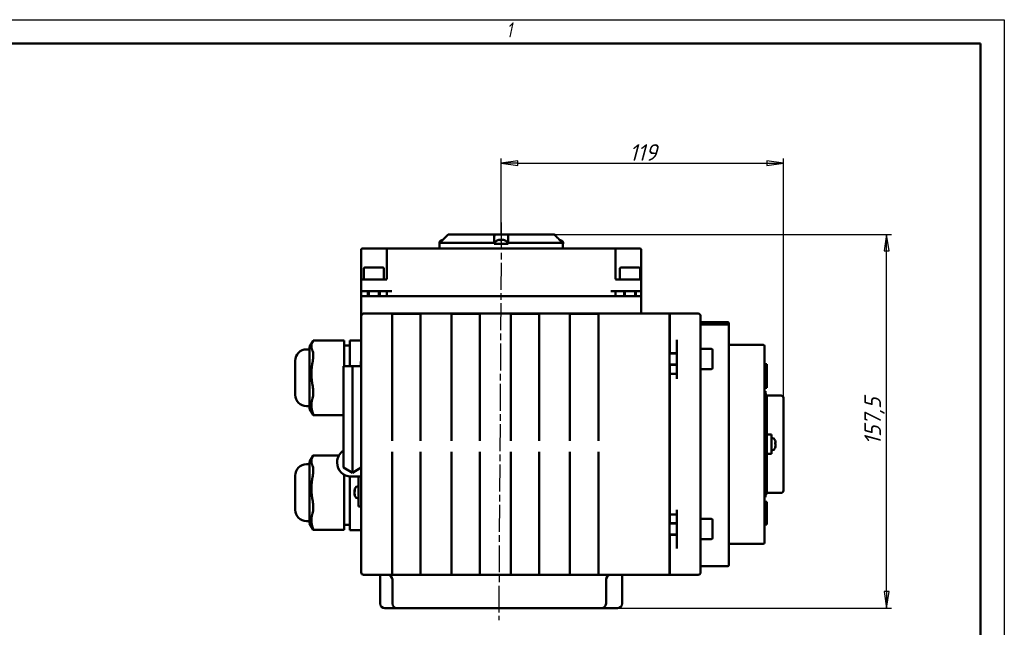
# Model space of a CAD drawing. Header units: millimetres. Extents: x -2878 to 5817, y -195 to 746.
# Tile 9 of 11: x 425 to 840, y 338 to 594. Entities that reach past the tile are written whole.
import ezdxf

# ---------------------------------------------------------------- set-up
doc = ezdxf.new("R2010")
doc.units = ezdxf.units.MM
doc.header["$LTSCALE"] = 2
doc.linetypes.add('CHAIN', pattern=[0.7087, 0.4724, -0.0591, 0.1181, -0.0591])
for name, color, linetype, lineweight in [('Видимый контур (ГОСТ)', 7, 'Continuous', 50), ('Кромка (ГОСТ)', 7, 'Continuous', 50), ('Линия резьбы (ГОСТ)', 7, 'Continuous', 25), ('Осевая линия (ГОСТ)', 7, 'Continuous', 25), ('Размер (ГОСТ)', 7, 'Continuous', 25)]:
    doc.layers.add(name, color=color, linetype=linetype, lineweight=lineweight)
doc.styles.add('Альтернативный текст (ГОСТ)', font='arial.ttf', dxfattribs={"width": 0.8})
doc.styles.add('Обычный текст (ГОСТ)', font='GOST Common Italic.ttf')
doc.dimstyles.new('Обычный (ГОСТ)', dxfattribs={"dimscale": 2, "dimtxt": 3.5, "dimasz": 3.5, "dimexe": 1, "dimexo": 0, "dimgap": 0.5, "dimtad": 1, "dimtxsty": 'Обычный текст (ГОСТ)', "dimblk": 'Filled-1', "dimcen": 0.09, "dimdle": 15, "dimclrd": 256, "dimclre": 256, "dimclrt": 256, "dimazin": 2, "dimtfac": 0.714286, "dimtdec": 3, "dimtmove": 0, "dimatfit": 3, "dimfxl": 1, "dimtolj": 1, "dimlwd": 25, "dimlwe": 25, "dimarcsym": 0})

# ---------------------------------------------------------------- blocks, each defined once
blk = doc.blocks.new('Рамки ГОСТ - Рамка')
at = {"layer": 'Кромка (ГОСТ)', "lineweight": 25}
for p, q in [((0, 297), (420, 297)), ((420, 297), (420, 0))]:
    blk.add_line(p, q, dxfattribs=at)
at = {"layer": 'Кромка (ГОСТ)'}
for p, q in [((415, 292), (20, 292)), ((415, 5), (415, 292))]:
    blk.add_line(p, q, dxfattribs=at)
at = {"layer": 'Кромка (ГОСТ)', "insert": (315.02, 296.44), "char_height": 3.17, "width": 5.2327, "attachment_point": 1, "style": 'Альтернативный текст (ГОСТ)'}
blk.add_mtext('\\fGOST Common|b0|i1;{\\H3.1700;1}', dxfattribs=at)
blk = doc.blocks.new('Filled-1')
at = {"color": 0}
for p, q in [((0, 0), (-1, 0.143)), ((-1, 0.143), (-1, -0.143)), ((-1, 0), (0, 0)), ((-1, -0.143), (0, 0))]:
    blk.add_line(p, q, dxfattribs=at)
at = {"color": 0, "flags": 128}
blk.add_lwpolyline([(-1, -0.143), (0, 0), (-1, 0.143), (-1, -0.143)], dxfattribs=at)
at = {"color": 0}
blk.add_solid([(-1, -0.143), (0, 0), (-1, 0.143), (-1, -0.143)], dxfattribs=at)
blk = doc.blocks.new('*D10')
at = {"layer": 'Defpoints', "color": 0, "linetype": 'Continuous', "transparency": 16777216}
for p in [(650.19, 503.58), (790.39, 503.58), (652.05, 346.08)]:
    blk.add_point(p, dxfattribs=at)
at = {"layer": 'Размер (ГОСТ)', "linetype": 'Continuous', "lineweight": 25, "transparency": 16777216}
for p, q in [((650.19, 503.58), (792.39, 503.58)), ((790.39, 353.08), (790.39, 496.58)), ((652.05, 346.08), (792.39, 346.08))]:
    blk.add_line(p, q, dxfattribs=at)
at = {"layer": 'Размер (ГОСТ)', "linetype": 'Continuous', "lineweight": 25, "transparency": 16777216, "xscale": 7, "yscale": 7, "zscale": 7}
for p, rotation in [((790.39, 503.58), 90), ((790.39, 346.08), 270)]:
    blk.add_blockref('Filled-1', p, dxfattribs=dict(at, rotation=rotation))
at = {"layer": 'Размер (ГОСТ)', "linetype": 'Continuous', "lineweight": 25, "transparency": 16777216, "insert": (780.99, 414.86), "char_height": 7, "attachment_point": 1, "rotation": 90, "style": 'Обычный текст (ГОСТ)'}
blk.add_mtext('\\A1;157,5', dxfattribs=at)
blk = doc.blocks.new('*D11')
at = {"layer": 'Defpoints', "color": 0, "linetype": 'Continuous', "transparency": 16777216}
for p in [(746.86, 533.58), (627.86, 503.58), (746.86, 434.7)]:
    blk.add_point(p, dxfattribs=at)
at = {"layer": 'Размер (ГОСТ)', "linetype": 'Continuous', "lineweight": 25, "transparency": 16777216}
for p, q in [((627.86, 503.58), (627.86, 535.58)), ((746.86, 434.7), (746.86, 535.58)), ((634.86, 533.58), (739.86, 533.58))]:
    blk.add_line(p, q, dxfattribs=at)
at = {"layer": 'Размер (ГОСТ)', "linetype": 'Continuous', "lineweight": 25, "transparency": 16777216, "xscale": 7, "yscale": 7, "zscale": 7, "rotation": 180}
blk.add_blockref('Filled-1', (627.86, 533.58), dxfattribs=at)
at = {"layer": 'Размер (ГОСТ)', "linetype": 'Continuous', "lineweight": 25, "transparency": 16777216, "xscale": 7, "yscale": 7, "zscale": 7}
blk.add_blockref('Filled-1', (746.86, 533.58), dxfattribs=at)
at = {"layer": 'Размер (ГОСТ)', "linetype": 'Continuous', "lineweight": 25, "transparency": 16777216, "insert": (681.9, 541.58), "char_height": 7, "attachment_point": 1, "style": 'Обычный текст (ГОСТ)'}
blk.add_mtext('\\A1;119', dxfattribs=at)

msp = doc.modelspace()

# ---------------------------------------------------------------- linework, layer by layer
at = {"layer": 'Видимый контур (ГОСТ)'}
for p, q in [((605.523, 503.58), (605.524, 503.58)), ((605.524, 503.58), (625.133, 503.58)), ((625.133, 503.58), (630.587, 503.58)), ((630.587, 503.58), (650.192, 503.58)), ((601.773, 499.98), (601.773, 499.58)), ((601.773, 499.58), (601.867, 499.58)), ((601.858, 497.58), (601.858, 499.58)), ((601.867, 499.58), (602.032, 499.58)), ((602.032, 500.08), (602.032, 499.58)), ((624.86, 500.08), (602.032, 500.08)), ((624.86, 499.58), (624.86, 500.08)), ((624.86, 499.58), (627.161, 499.58)), ((625.342, 499.98), (625.342, 499.58)), ((627.161, 499.58), (628.519, 499.58)), ((627.961, 501.087), (627.317, 501.087)), ((627.526, 501.304), (627.545, 501.087)), ((628.519, 499.58), (630.86, 499.58)), ((629.257, 501.087), (629.18, 501.087)), ((630.341, 499.98), (630.342, 499.58)), ((630.86, 500.08), (630.86, 499.58)), ((653.684, 500.08), (630.86, 500.08)), ((652.858, 501.087), (652.781, 501.087)), ((653.684, 499.58), (653.684, 500.08)), ((653.684, 499.58), (653.848, 499.58)), ((653.848, 499.58), (653.943, 499.58)), ((653.858, 497.58), (653.858, 499.58)), ((653.943, 499.98), (653.943, 499.58)), ((568.858, 497.08), (568.858, 484.08)), ((569.358, 497.58), (571.081, 497.58)), ((580.185, 497.58), (571.081, 497.58)), ((579.685, 497.08), (579.685, 485.08)), ((580.185, 497.58), (581.685, 497.58)), ((674.031, 497.58), (581.685, 497.58)), ((674.031, 497.58), (675.531, 497.58)), ((684.634, 497.58), (675.531, 497.58)), ((676.031, 485.08), (676.031, 497.08)), ((684.634, 497.58), (686.358, 497.58)), ((686.858, 484.08), (686.858, 497.08)), ((569.893, 489.08), (569.893, 484.58)), ((570.393, 489.58), (577.893, 489.58)), ((578.393, 489.08), (578.393, 484.58)), ((677.893, 489.08), (677.893, 484.58)), ((678.393, 489.58), (685.893, 489.58)), ((686.393, 489.08), (686.393, 484.58)), ((568.858, 484.08), (568.858, 479.58)), ((569.358, 484.58), (570.858, 484.58)), ((579.685, 484.58), (570.858, 484.58)), ((684.858, 484.58), (676.031, 484.58)), ((684.858, 484.58), (686.358, 484.58)), ((686.358, 484.58), (686.393, 484.58)), ((686.858, 479.58), (686.858, 484.08)), ((570.858, 479.58), (568.858, 479.58)), ((568.858, 479.58), (568.858, 477.58)), ((571.156, 477.58), (568.858, 477.58)), ((568.858, 477.48), (568.858, 470.68)), ((568.858, 477.48), (570.858, 477.48)), ((570.858, 479.58), (581.685, 479.58)), ((570.858, 477.48), (684.858, 477.48)), ((571.156, 477.58), (571.643, 477.58)), ((571.616, 477.58), (571.616, 477.48)), ((571.643, 479.58), (571.643, 477.48)), ((576.643, 479.58), (576.643, 477.48)), ((576.643, 477.58), (579.685, 477.58)), ((579.685, 477.58), (579.685, 479.58)), ((581.685, 477.58), (579.685, 477.58)), ((581.685, 477.58), (674.031, 477.58)), ((598.102, 477.48), (598.102, 477.58)), ((632.588, 477.48), (632.588, 477.58)), ((674.031, 479.58), (684.858, 479.58)), ((676.031, 477.58), (674.031, 477.58)), ((676.031, 477.58), (676.031, 479.58)), ((676.031, 477.58), (679.643, 477.58)), ((679.616, 477.58), (679.616, 477.48)), ((679.643, 479.58), (679.643, 477.48)), ((684.643, 479.58), (684.643, 477.48)), ((686.858, 477.58), (684.643, 477.58)), ((686.858, 479.58), (684.858, 479.58)), ((684.858, 477.48), (686.858, 477.48)), ((686.858, 477.58), (686.858, 479.58)), ((686.858, 470.68), (686.858, 477.48)), ((568.858, 470.68), (568.858, 469.18)), ((568.858, 468.974), (568.858, 469.18)), ((581.858, 470.18), (569.858, 470.18)), ((581.858, 470.18), (593.858, 470.18)), ((581.858, 470.18), (581.858, 469.923)), ((593.858, 470.17), (581.858, 470.17)), ((581.858, 456.319), (581.858, 469.923)), ((606.858, 470.18), (593.858, 470.18)), ((593.858, 469.923), (593.858, 470.18)), ((593.858, 469.923), (593.858, 456.319)), ((606.858, 470.18), (618.858, 470.18)), ((606.858, 470.18), (606.858, 469.923)), ((618.858, 470.17), (606.858, 470.17)), ((606.858, 456.319), (606.858, 469.923)), ((631.858, 470.18), (618.858, 470.18)), ((618.858, 469.923), (618.858, 470.18)), ((618.858, 469.923), (618.858, 456.319)), ((631.858, 470.18), (643.858, 470.18)), ((631.858, 470.18), (631.858, 469.923)), ((643.858, 470.17), (631.858, 470.17)), ((631.858, 456.319), (631.858, 469.923)), ((656.858, 470.18), (643.858, 470.18)), ((643.858, 469.923), (643.858, 470.18)), ((643.858, 469.923), (643.858, 456.319)), ((656.858, 470.18), (668.858, 470.18)), ((656.858, 470.18), (656.858, 469.923)), ((668.858, 470.17), (656.858, 470.17)), ((656.858, 456.319), (656.858, 469.923)), ((668.858, 469.923), (668.858, 470.18)), ((698.858, 470.18), (668.858, 470.18)), ((668.858, 469.923), (668.858, 456.319)), ((698.858, 470.18), (698.858, 469.923)), ((698.858, 469.923), (698.858, 456.319)), ((710.958, 470.18), (698.958, 470.18)), ((698.958, 469.923), (698.958, 470.18)), ((698.958, 469.923), (698.958, 459.147)), ((711.958, 469.18), (711.958, 468.974)), ((568.858, 468.974), (568.858, 455.37)), ((711.958, 455.37), (711.958, 468.974)), ((712.458, 466.603), (723.358, 466.603)), ((712.458, 465.539), (723.358, 465.539)), ((723.858, 466.103), (723.858, 466.102)), ((723.858, 465.041), (723.858, 466.102)), ((723.858, 454.402), (723.858, 465.041)), ((698.958, 461.144), (698.858, 461.144)), ((546.958, 456.19), (548.503, 458.766)), ((561.658, 458.878), (548.596, 458.878)), ((561.658, 458.878), (561.658, 458.392)), ((561.658, 454.539), (561.658, 458.392)), ((564.058, 456.762), (561.658, 456.762)), ((564.058, 458.923), (564.058, 458.699)), ((568.858, 458.923), (564.058, 458.923)), ((564.058, 455.974), (564.058, 458.699)), ((698.958, 456.123), (698.958, 459.147)), ((701.958, 459.147), (701.958, 456.319)), ((738.358, 457.109), (724.358, 457.109)), ((546.958, 455.146), (545.758, 455.146)), ((546.958, 456.19), (546.958, 430.15)), ((561.658, 454.539), (561.658, 449.734)), ((564.058, 455.974), (564.058, 451.679)), ((568.858, 451.576), (568.858, 455.37)), ((581.858, 456.319), (581.858, 451.576)), ((593.858, 451.576), (593.858, 456.319)), ((606.858, 456.319), (606.858, 451.576)), ((618.858, 451.576), (618.858, 456.319)), ((631.858, 456.319), (631.858, 451.576)), ((643.858, 451.576), (643.858, 456.319)), ((656.858, 456.319), (656.858, 451.576)), ((668.858, 451.576), (668.858, 456.319)), ((698.858, 456.319), (698.858, 451.576)), ((698.958, 456.144), (698.858, 456.144)), ((701.958, 453.594), (698.858, 453.594)), ((698.958, 456.123), (698.958, 453.594)), ((701.958, 451.576), (701.958, 456.319)), ((711.958, 455.37), (711.958, 451.576)), ((716.458, 455.344), (711.958, 455.344)), ((716.958, 454.844), (716.958, 447.344)), ((723.858, 454.402), (723.858, 452.81)), ((723.858, 444.078), (723.858, 452.81)), ((738.858, 456.609), (738.858, 454.586)), ((738.858, 427.529), (738.858, 454.586)), ((540.958, 435.993), (540.958, 450.346)), ((561.658, 448.086), (561.658, 449.734)), ((564.058, 448.099), (564.058, 451.679)), ((568.658, 448.085), (568.658, 450.068)), ((568.858, 450.068), (568.658, 450.068)), ((568.858, 451.576), (568.858, 378.783)), ((581.858, 451.576), (581.858, 416.656)), ((593.858, 416.656), (593.858, 451.576)), ((606.858, 451.576), (606.858, 416.656)), ((618.858, 416.656), (618.858, 451.576)), ((631.858, 451.576), (631.858, 416.656)), ((643.858, 416.656), (643.858, 451.576)), ((656.858, 451.576), (656.858, 416.656)), ((668.858, 416.656), (668.858, 451.576)), ((698.858, 451.576), (698.858, 378.783)), ((701.958, 448.594), (698.858, 448.594)), ((698.958, 448.594), (698.958, 444.786)), ((701.958, 451.576), (701.958, 442.786)), ((711.958, 378.783), (711.958, 451.576)), ((738.858, 448.943), (739.858, 448.943)), ((739.858, 443.59), (739.858, 448.943)), ((561.338, 448.084), (565.098, 448.105)), ((561.338, 425.298), (561.338, 448.084)), ((565.098, 448.105), (568.858, 448.084)), ((565.098, 425.319), (565.098, 448.105)), ((698.958, 442.786), (698.958, 444.786)), ((698.958, 444.786), (701.958, 444.786)), ((716.458, 446.844), (711.958, 446.844)), ((698.958, 442.786), (698.958, 387.573)), ((723.858, 444.078), (723.858, 442.611)), ((723.858, 387.748), (723.858, 442.611)), ((738.858, 443.59), (739.858, 443.59)), ((738.858, 441.066), (739.858, 441.066)), ((739.858, 443.59), (739.858, 441.066)), ((739.858, 441.066), (739.858, 440.49)), ((739.858, 440.49), (739.858, 439.333)), ((698.858, 436.593), (698.958, 436.593)), ((738.858, 438.939), (739.858, 438.939)), ((738.858, 438.929), (739.858, 438.929)), ((738.858, 437.509), (739.358, 437.509)), ((739.358, 392.85), (739.358, 437.509)), ((739.358, 436.18), (739.858, 436.18)), ((739.858, 439.333), (739.858, 438.939)), ((739.858, 438.939), (739.858, 438.929)), ((739.858, 432.509), (739.858, 436.18)), ((739.358, 432.509), (739.858, 432.509)), ((739.858, 435.696), (745.858, 435.696)), ((739.858, 397.85), (739.858, 432.509)), ((746.858, 434.696), (746.858, 395.663)), ((546.958, 431.193), (545.758, 431.193)), ((546.958, 430.15), (548.503, 427.574)), ((561.338, 427.462), (548.596, 427.462)), ((561.338, 425.298), (561.338, 405.3)), ((565.098, 425.319), (565.098, 403.129)), ((738.858, 427.529), (738.858, 425.052)), ((738.858, 405.307), (738.858, 425.052)), ((739.858, 419.243), (741.858, 419.243)), ((741.858, 411.116), (741.858, 419.243)), ((742.258, 417.679), (741.858, 417.68)), ((743.365, 415.236), (743.365, 415.86)), ((743.583, 415.535), (743.365, 415.516)), ((581.858, 378.783), (581.858, 412.019)), ((593.858, 412.019), (593.858, 378.783)), ((606.858, 378.783), (606.858, 412.019)), ((618.858, 412.019), (618.858, 378.783)), ((631.858, 378.783), (631.858, 412.019)), ((643.858, 412.019), (643.858, 378.783)), ((656.858, 378.783), (656.858, 412.019)), ((668.858, 412.019), (668.858, 378.783)), ((739.858, 411.116), (741.858, 411.116)), ((742.258, 412.68), (741.858, 412.68)), ((743.365, 413.765), (743.365, 413.916)), ((546.958, 407.781), (548.503, 410.357)), ((546.958, 407.781), (546.958, 381.741)), ((559.422, 410.469), (548.596, 410.469)), ((558.658, 407.418), (558.658, 407.569)), ((546.958, 406.737), (545.758, 406.737)), ((561.338, 405.3), (565.098, 403.129)), ((568.858, 405.3), (565.098, 403.129)), ((738.858, 405.307), (738.858, 402.83)), ((738.858, 375.773), (738.858, 402.83)), ((540.958, 387.584), (540.958, 401.937)), ((561.658, 402.291), (561.658, 401.325)), ((561.658, 391.617), (561.658, 401.325)), ((564.058, 393.517), (564.058, 401.557)), ((568.858, 401.538), (564.538, 401.538)), ((567.658, 394.9), (567.658, 401.538)), ((565.93, 395.319), (566.099, 395.305)), ((565.93, 394.48), (565.969, 394.484)), ((566.15, 395.92), (566.15, 395.383)), ((567.257, 397.4), (567.658, 397.4)), ((567.658, 394.9), (567.658, 388.9)), ((739.358, 397.85), (739.858, 397.85)), ((739.858, 394.18), (739.858, 397.85)), ((739.858, 394.663), (745.858, 394.663)), ((561.658, 391.617), (561.658, 386.102)), ((564.058, 393.517), (564.058, 387.741)), ((566.15, 393.899), (566.15, 393.565)), ((567.257, 392.4), (567.658, 392.4)), ((698.858, 393.766), (698.958, 393.766)), ((738.858, 392.85), (739.358, 392.85)), ((738.858, 390.837), (739.858, 390.837)), ((738.858, 390.431), (739.858, 390.431)), ((739.358, 394.18), (739.858, 394.18)), ((739.858, 390.837), (739.858, 390.431)), ((739.858, 390.431), (739.858, 389.293)), ((564.058, 380.713), (564.058, 387.741)), ((568.858, 388.9), (567.658, 388.9)), ((698.958, 385.573), (698.958, 387.573)), ((701.958, 387.573), (701.958, 378.783)), ((723.858, 387.748), (723.858, 386.281)), ((723.858, 377.549), (723.858, 386.281)), ((738.858, 389.293), (739.858, 389.293)), ((738.858, 386.769), (739.858, 386.769)), ((739.858, 389.293), (739.858, 386.769)), ((739.858, 381.417), (739.858, 386.769)), ((546.958, 382.784), (545.758, 382.784)), ((561.658, 380.248), (561.658, 386.102)), ((698.958, 385.573), (698.958, 381.962)), ((698.958, 385.573), (701.958, 385.573)), ((716.458, 383.712), (711.958, 383.712)), ((716.958, 383.212), (716.958, 375.712)), ((546.958, 381.741), (548.503, 379.165)), ((561.658, 379.053), (548.596, 379.053)), ((564.058, 381.169), (561.658, 381.169)), ((561.658, 380.248), (561.658, 379.053)), ((564.058, 380.713), (564.058, 379.008)), ((568.858, 379.008), (564.058, 379.008)), ((568.858, 374.989), (568.858, 378.783)), ((581.858, 378.783), (581.858, 374.04)), ((593.858, 374.04), (593.858, 378.783)), ((606.858, 378.783), (606.858, 374.04)), ((618.858, 374.04), (618.858, 378.783)), ((631.858, 378.783), (631.858, 374.04)), ((643.858, 374.04), (643.858, 378.783)), ((656.858, 378.783), (656.858, 374.04)), ((668.858, 374.04), (668.858, 378.783)), ((701.958, 381.962), (698.858, 381.962)), ((698.858, 378.783), (698.858, 374.04)), ((701.958, 374.04), (701.958, 378.783)), ((711.958, 378.783), (711.958, 374.989)), ((738.858, 381.417), (739.858, 381.417)), ((568.858, 374.989), (568.858, 361.385)), ((581.858, 360.436), (581.858, 374.04)), ((593.858, 374.04), (593.858, 360.436)), ((606.858, 360.436), (606.858, 374.04)), ((618.858, 374.04), (618.858, 360.436)), ((631.858, 360.436), (631.858, 374.04)), ((643.858, 374.04), (643.858, 360.436)), ((656.858, 360.436), (656.858, 374.04)), ((668.858, 374.04), (668.858, 360.436)), ((701.958, 376.962), (698.858, 376.962)), ((698.958, 374.144), (698.858, 374.144)), ((698.858, 374.04), (698.858, 360.436)), ((698.958, 376.962), (698.958, 374.236)), ((698.958, 371.212), (698.958, 374.236)), ((701.958, 374.04), (701.958, 371.212)), ((716.458, 375.212), (711.958, 375.212)), ((711.958, 361.385), (711.958, 374.989)), ((723.858, 377.549), (723.858, 375.958)), ((723.858, 365.543), (723.858, 375.958)), ((738.858, 375.773), (738.858, 373.75)), ((698.958, 371.212), (698.958, 360.436)), ((724.358, 373.25), (738.358, 373.25)), ((698.958, 369.144), (698.858, 369.144)), ((723.858, 365.543), (723.858, 365.306)), ((568.858, 361.18), (568.858, 361.385)), ((711.958, 361.385), (711.958, 361.18)), ((712.458, 363.767), (723.358, 363.767)), ((723.858, 364.268), (723.858, 365.306)), ((723.858, 364.268), (723.858, 364.267)), ((569.858, 360.18), (581.858, 360.18)), ((576.858, 360.18), (576.858, 348.08)), ((581.858, 360.436), (581.858, 360.18)), ((593.858, 360.189), (581.858, 360.189)), ((593.858, 360.18), (581.858, 360.18)), ((581.954, 358.18), (581.954, 348.08)), ((593.858, 360.18), (593.858, 360.436)), ((593.858, 360.18), (606.858, 360.18)), ((606.858, 360.436), (606.858, 360.18)), ((618.858, 360.189), (606.858, 360.189)), ((618.858, 360.18), (606.858, 360.18)), ((618.858, 360.18), (618.858, 360.436)), ((618.858, 360.18), (631.858, 360.18)), ((631.858, 360.436), (631.858, 360.18)), ((643.858, 360.189), (631.858, 360.189)), ((643.858, 360.18), (631.858, 360.18)), ((643.858, 360.18), (643.858, 360.436)), ((643.858, 360.18), (656.858, 360.18)), ((656.858, 360.436), (656.858, 360.18)), ((668.858, 360.189), (656.858, 360.189)), ((668.858, 360.18), (656.858, 360.18)), ((668.858, 360.18), (668.858, 360.436)), ((668.858, 360.18), (698.858, 360.18)), ((672.059, 358.18), (672.059, 348.08)), ((678.858, 360.18), (678.858, 348.08)), ((698.858, 360.436), (698.858, 360.18)), ((698.958, 360.18), (698.958, 360.436)), ((698.958, 360.18), (710.958, 360.18)), ((583.954, 346.08), (578.858, 346.08)), ((594.445, 346.08), (583.954, 346.08)), ((594.445, 346.08), (601.676, 346.08)), ((652.055, 346.08), (601.676, 346.08)), ((652.055, 346.08), (659.285, 346.08)), ((670.059, 346.08), (659.285, 346.08)), ((676.858, 346.08), (670.059, 346.08))]:
    msp.add_line(p, q, dxfattribs=at)
for centre, radius, start, end in [((602.773, 499.98), 1, 116.26077, 179.99), ((604.273, 496.94), 4.39, 109.45641, 116.26077), ((602.857, 500.947), 0.14, 100.54281, 109.45641), ((626.342, 499.98), 1, 116.26077, 179.99), ((627.842, 496.94), 4.39, 109.45641, 116.26077), ((626.426, 500.947), 0.14, 100.62904, 109.45641), ((629.257, 500.947), 0.14, 70.54359, 90), ((627.842, 496.94), 4.39, 63.73923, 70.54359), ((629.341, 499.98), 1, 0.01, 63.73923), ((652.858, 500.947), 0.14, 70.54359, 90), ((651.443, 496.94), 4.39, 63.73923, 70.54359), ((652.943, 499.98), 1, 0.01, 63.73923), ((569.358, 497.08), 0.5, 90, 180), ((580.185, 497.08), 0.5, 90, 180), ((675.531, 497.08), 0.5, 0, 90), ((686.358, 497.08), 0.5, 0, 90), ((570.393, 489.08), 0.5, 90, 180), ((577.893, 489.08), 0.5, 0, 90), ((678.393, 489.08), 0.5, 90, 180), ((685.893, 489.08), 0.5, 0, 90), ((569.358, 484.08), 0.5, 90, 180), ((579.185, 485.08), 0.5, 270, 0), ((676.531, 485.08), 0.5, 180, 270), ((686.358, 484.08), 0.5, 0, 90), ((569.858, 469.18), 1, 90, 180), ((687.358, 470.68), 0.5, 180, 270), ((710.958, 469.18), 1, 0, 90), ((712.458, 467.103), 0.5, 180, 270), ((723.358, 466.103), 0.5, 0, 90), ((724.358, 457.609), 0.5, 180, 270), ((738.358, 456.609), 0.5, 0, 90), ((545.758, 450.346), 4.8, 90, 180), ((716.458, 454.844), 0.5, 0, 90), ((716.458, 447.344), 0.5, 270, 0), ((545.758, 435.993), 4.8, 180, 270), ((745.858, 434.696), 1, 0, 90), ((742.258, 416.679), 1, 26.26077, 89.99), ((739.218, 415.18), 4.39, 15.42304, 26.26077), ((564.538, 407.569), 5.88, 122.9681, 180), ((742.258, 413.68), 1, 270.01, 333.73923), ((739.218, 415.18), 4.39, 333.73923, 344.57696), ((564.538, 407.418), 5.88, 180, 270), ((545.758, 401.937), 4.8, 90, 180), ((570.298, 394.9), 4.39, 153.73923, 173.73269), ((570.298, 394.9), 4.39, 186.26731, 206.26077), ((567.257, 396.4), 1, 90.01, 153.73923), ((745.858, 395.663), 1, 270, 0), ((567.257, 393.4), 1, 206.26077, 269.99), ((545.758, 387.584), 4.8, 180, 270), ((716.458, 383.212), 0.5, 0, 90), ((716.458, 375.712), 0.5, 270, 0), ((738.358, 373.75), 0.5, 270, 0), ((724.358, 372.75), 0.5, 90, 180), ((712.458, 363.267), 0.5, 90, 180), ((723.358, 364.267), 0.5, 270, 0), ((569.858, 361.18), 1, 180, 270), ((579.954, 358.18), 2, 0, 90), ((674.059, 358.18), 2, 90, 180), ((710.958, 361.18), 1, 270, 0), ((578.858, 348.08), 2, 180, 270), ((583.954, 348.08), 2, 180, 270), ((670.059, 348.08), 2, 270, 0), ((676.858, 348.08), 2, 270, 0)]:
    msp.add_arc(centre, radius, start, end, dxfattribs=at)
for centre, major_axis, ratio, start_param, end_param in [((604.282, 496.954), (3.706, -2.347), 0.9946648, 2.3970876, 2.4742311), ((627.851, 496.954), (3.691, -2.371), 0.9946206, 2.2485239, 2.4807262), ((627.999, 496.954), (-0.393, 4.369), 0.2346731, 0.0832069, 0.3154092), ((628.003, 496.954), (-0.383, 4.37), 0.0559801, 5.9473325, 6.1739504), ((627.68, 496.954), (0.383, 4.37), 0.0559801, 0.1092349, 0.3414372), ((627.88, 496.954), (1.527, -4.113), 0.9681593, 2.4598888, 2.6920911), ((627.832, 496.954), (-3.691, -2.371), 0.9946206, 3.8063561, 4.0346614), ((651.433, 496.954), (-3.676, -2.394), 0.9945757, 3.7998872, 3.8730131), ((651.481, 496.954), (1.523, -4.114), 0.9679721, 2.4609931, 2.5069478), ((712.458, 466.038), (-0.5, 0), 0.9971538, 0, 1.5707963), ((723.358, 465.041), (-0.5, 0), 0.9971538, 3.1415927, 4.712389), ((739.232, 415.028), (4.368, 0.408), 0.3508929, 0.07154, 0.3037423), ((739.232, 415.339), (4.37, -0.388), 0.1767556, 0.1200417, 0.352244), ((739.232, 415.151), (3.935, 1.94), 0.9803884, 5.9372224, 6.0978869), ((739.232, 415.123), (4.258, 1.058), 0.9323508, 5.7190851, 5.9512874), ((739.232, 415.208), (3.935, -1.94), 0.9803884, 0.1137606, 0.2163258), ((971.867, 415.18), (234.506, -3.667), 0.0860796, 3.3711969, 3.371939), ((570.283, 394.772), (-4.36, 0.484), 0.6131187, 6.0146064, 6.2468087), ((570.283, 395.043), (-4.366, -0.431), 0.4612492, 5.9011566, 6.1333589), ((570.283, 394.999), (-4.343, -0.617), 0.7851684, 6.0126036, 6.0677029), ((570.283, 394.8), (-4.343, 0.617), 0.7851684, 0.2154824, 0.4476847), ((570.283, 394.975), (-4.311, -0.815), 0.8829797, 6.2221935, 6.4543957)]:
    msp.add_ellipse(centre, major_axis=major_axis, ratio=ratio, start_param=start_param, end_param=end_param, dxfattribs=at)
for points, knots in [([(605.524, 503.58), (605.237, 503.279), (604.939, 502.973), (604.655, 502.686), (604.531, 502.562), (604.403, 502.434), (604.273, 502.304)], [-0.12159309, -0.12159309, -0.12159309, -0.12159309, 0, 0, 0, 0.05284171, 0.05284171, 0.05284171, 0.05284171]), ([(604.273, 502.305), (604.403, 502.434), (604.53, 502.562), (604.938, 502.973), (605.236, 503.279), (605.523, 503.58)], [1.13553758, 1.13553758, 1.13553758, 1.13553758, 1.18828561, 1.18828561, 1.30987869, 1.30987869, 1.30987869, 1.30987869]), ([(624.86, 502.305), (624.861, 502.434), (624.869, 502.562), (624.921, 502.973), (625.003, 503.279), (625.133, 503.58)], [1.13553758, 1.13553758, 1.13553758, 1.13553758, 1.18828561, 1.18828561, 1.30987869, 1.30987869, 1.30987869, 1.30987869]), ([(630.587, 503.58), (630.718, 503.279), (630.799, 502.973), (630.836, 502.686), (630.852, 502.562), (630.86, 502.434), (630.86, 502.304)], [-0.12159309, -0.12159309, -0.12159309, -0.12159309, 0, 0, 0, 0.05284171, 0.05284171, 0.05284171, 0.05284171]), ([(651.443, 502.305), (651.312, 502.434), (651.185, 502.562), (650.777, 502.973), (650.479, 503.279), (650.192, 503.58)], [1.13553758, 1.13553758, 1.13553758, 1.13553758, 1.18828561, 1.18828561, 1.30987869, 1.30987869, 1.30987869, 1.30987869]), ([(627.373, 501.3), (627.393, 501.302), (627.415, 501.304), (627.453, 501.307), (627.471, 501.308), (627.498, 501.308), (627.509, 501.308), (627.524, 501.306), (627.527, 501.305), (627.525, 501.302), (627.524, 501.301), (627.522, 501.3)], [0, 0, 0, 0, 0.006105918, 0.006105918, 0.012211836, 0.012211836, 0.018306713, 0.018306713, 0.02440159, 0.02440159, 0.027283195, 0.027283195, 0.027283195, 0.027283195]), ([(627.649, 501.3), (627.648, 501.302), (627.642, 501.304), (627.624, 501.307), (627.61, 501.308), (627.58, 501.308), (627.561, 501.308), (627.534, 501.307), (627.528, 501.307), (627.522, 501.306)], [0, 0, 0, 0, 0.006108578, 0.006108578, 0.012217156, 0.012217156, 0.018309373, 0.018309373, 0.020128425, 0.020128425, 0.020128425, 0.020128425]), ([(628.034, 501.3), (628.035, 501.302), (628.041, 501.304), (628.06, 501.307), (628.073, 501.308), (628.103, 501.308), (628.122, 501.308), (628.163, 501.306), (628.185, 501.305), (628.215, 501.302), (628.224, 501.301), (628.234, 501.3)], [0, 0, 0, 0, 0.006105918, 0.006105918, 0.012211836, 0.012211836, 0.018306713, 0.018306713, 0.02440159, 0.02440159, 0.027283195, 0.027283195, 0.027283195, 0.027283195]), ([(628.31, 501.3), (628.29, 501.302), (628.268, 501.304), (628.23, 501.307), (628.212, 501.308), (628.185, 501.308), (628.174, 501.308), (628.164, 501.307), (628.163, 501.307), (628.161, 501.306)], [0, 0, 0, 0, 0.006105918, 0.006105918, 0.012211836, 0.012211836, 0.018306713, 0.018306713, 0.02012832, 0.02012832, 0.02012832, 0.02012832]), ([(548.595, 458.877), (548.582, 458.877), (548.559, 458.853), (548.474, 458.723), (548.398, 458.577), (548.308, 458.392)], [2.64833447, 2.64833447, 2.64833447, 2.64833447, 2.7371558, 2.7371558, 2.87867856, 2.87867856, 2.87867856, 2.87867856]), ([(548.308, 449.734), (548.398, 450.201), (548.474, 450.696), (548.584, 451.696), (548.611, 452.196), (548.611, 453.039), (548.584, 453.45), (548.474, 454.1), (548.398, 454.353), (548.308, 454.539)], [-2.87867856, -2.87867856, -2.87867856, -2.87867856, -2.7371558, -2.7371558, -2.57932614, -2.57932614, -2.42149649, -2.42149649, -2.27997373, -2.27997373, -2.27997373, -2.27997373]), ([(548.308, 434.511), (548.398, 434.794), (548.474, 435.143), (548.584, 435.974), (548.611, 436.468), (548.611, 437.435), (548.584, 437.987), (548.474, 439.049), (548.398, 439.558), (548.308, 440.026)], [-2.87867856, -2.87867856, -2.87867856, -2.87867856, -2.7371558, -2.7371558, -2.57932614, -2.57932614, -2.42149649, -2.42149649, -2.27997373, -2.27997373, -2.27997373, -2.27997373]), ([(548.503, 427.574), (548.511, 427.56), (548.519, 427.548), (548.584, 427.448), (548.611, 427.442), (548.611, 427.566), (548.584, 427.707), (548.474, 428.119), (548.398, 428.375), (548.308, 428.657)], [-2.75710692, -2.75710692, -2.75710692, -2.75710692, -2.7371558, -2.7371558, -2.57932614, -2.57932614, -2.42149649, -2.42149649, -2.27997373, -2.27997373, -2.27997373, -2.27997373]), ([(743.578, 415.668), (743.58, 415.648), (743.582, 415.627), (743.585, 415.591), (743.586, 415.576), (743.586, 415.552), (743.586, 415.543), (743.584, 415.534), (743.583, 415.534), (743.58, 415.539), (743.579, 415.541), (743.578, 415.545)], [0, 0, 0, 0, 0.006105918, 0.006105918, 0.012211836, 0.012211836, 0.018306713, 0.018306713, 0.02440159, 0.02440159, 0.027283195, 0.027283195, 0.027283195, 0.027283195]), ([(743.578, 415.046), (743.58, 415.042), (743.582, 415.034), (743.585, 415.01), (743.586, 414.995), (743.586, 414.961), (743.586, 414.941), (743.584, 414.899), (743.583, 414.877), (743.58, 414.848), (743.579, 414.838), (743.578, 414.829)], [0, 0, 0, 0, 0.006105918, 0.006105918, 0.012211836, 0.012211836, 0.018306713, 0.018306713, 0.02440159, 0.02440159, 0.027283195, 0.027283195, 0.027283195, 0.027283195]), ([(548.595, 410.468), (548.582, 410.468), (548.559, 410.444), (548.474, 410.314), (548.398, 410.168), (548.308, 409.983)], [2.64833447, 2.64833447, 2.64833447, 2.64833447, 2.7371558, 2.7371558, 2.87867856, 2.87867856, 2.87867856, 2.87867856]), ([(548.308, 401.325), (548.398, 401.792), (548.474, 402.287), (548.584, 403.287), (548.611, 403.787), (548.611, 404.63), (548.584, 405.041), (548.474, 405.691), (548.398, 405.944), (548.308, 406.13)], [-2.87867856, -2.87867856, -2.87867856, -2.87867856, -2.7371558, -2.7371558, -2.57932614, -2.57932614, -2.42149649, -2.42149649, -2.27997373, -2.27997373, -2.27997373, -2.27997373]), ([(565.937, 395.353), (565.935, 395.341), (565.933, 395.331), (565.93, 395.319), (565.929, 395.318), (565.929, 395.323), (565.929, 395.33), (565.931, 395.35), (565.932, 395.364), (565.934, 395.379)], [0, 0, 0, 0, 0.006108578, 0.006108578, 0.012217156, 0.012217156, 0.018309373, 0.018309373, 0.024112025, 0.024112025, 0.024112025, 0.024112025]), ([(565.937, 395.125), (565.935, 395.109), (565.933, 395.09), (565.93, 395.048), (565.929, 395.026), (565.929, 394.986), (565.929, 394.965), (565.931, 394.928), (565.932, 394.912), (565.934, 394.9)], [0, 0, 0, 0, 0.006105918, 0.006105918, 0.012211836, 0.012211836, 0.018306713, 0.018306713, 0.024112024, 0.024112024, 0.024112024, 0.024112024]), ([(565.937, 394.674), (565.935, 394.69), (565.933, 394.71), (565.93, 394.751), (565.929, 394.773), (565.929, 394.814), (565.929, 394.835), (565.931, 394.872), (565.932, 394.889), (565.935, 394.907), (565.936, 394.913), (565.937, 394.918)], [0, 0, 0, 0, 0.006105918, 0.006105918, 0.012211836, 0.012211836, 0.018306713, 0.018306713, 0.02440159, 0.02440159, 0.027283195, 0.027283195, 0.027283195, 0.027283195]), ([(565.93, 394.48), (565.929, 394.48), (565.929, 394.48), (565.929, 394.476), (565.929, 394.47), (565.931, 394.449), (565.932, 394.434), (565.935, 394.411), (565.936, 394.402), (565.937, 394.394)], [0.01027026, 0.01027026, 0.01027026, 0.01027026, 0.012211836, 0.012211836, 0.018306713, 0.018306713, 0.02440159, 0.02440159, 0.027283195, 0.027283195, 0.027283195, 0.027283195]), ([(548.308, 386.102), (548.398, 386.385), (548.474, 386.733), (548.584, 387.565), (548.611, 388.059), (548.611, 389.026), (548.584, 389.578), (548.474, 390.64), (548.398, 391.149), (548.308, 391.617)], [-2.87867856, -2.87867856, -2.87867856, -2.87867856, -2.7371558, -2.7371558, -2.57932614, -2.57932614, -2.42149649, -2.42149649, -2.27997373, -2.27997373, -2.27997373, -2.27997373]), ([(548.503, 379.165), (548.511, 379.151), (548.519, 379.139), (548.584, 379.039), (548.611, 379.033), (548.611, 379.157), (548.584, 379.298), (548.474, 379.71), (548.398, 379.966), (548.308, 380.248)], [-2.75710692, -2.75710692, -2.75710692, -2.75710692, -2.7371558, -2.7371558, -2.57932614, -2.57932614, -2.42149649, -2.42149649, -2.27997373, -2.27997373, -2.27997373, -2.27997373])]:
    msp.add_open_spline(points, degree=3, knots=knots, dxfattribs=at)
for points, weights in [([(604.273, 502.304), (603.202, 501.242), (602.032, 500.08)], [1.00372681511, 1.00423490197, 1.00270666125]), ([(603.137, 501.178), (603.718, 501.754), (604.273, 502.305)], [1.00370456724, 1.00398723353, 1.00372310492]), ([(624.86, 500.08), (624.86, 501.243), (624.86, 502.305)], [1.00270651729, 1.00423516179, 1.00372626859]), ([(630.86, 502.304), (630.86, 501.242), (630.86, 500.08)], [1.00372681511, 1.00423490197, 1.00270666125]), ([(653.684, 500.08), (652.513, 501.243), (651.443, 502.305)], [1.00270530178, 1.00423297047, 1.00372310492]), ([(548.308, 458.392), (547.369, 456.466), (548.308, 454.539)], [1.13266408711, 1.19557772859, 1.13266408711]), ([(548.308, 449.734), (547.369, 444.88), (548.308, 440.026)], [1.13266408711, 1.19557772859, 1.13266408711]), ([(548.308, 434.511), (547.369, 431.584), (548.308, 428.657)], [1.13266408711, 1.19557772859, 1.13266408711]), ([(548.308, 409.983), (547.369, 408.056), (548.308, 406.13)], [1.13266408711, 1.19557772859, 1.13266408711]), ([(548.308, 401.325), (547.369, 396.471), (548.308, 391.617)], [1.13266408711, 1.19557772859, 1.13266408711]), ([(548.308, 386.102), (547.369, 383.175), (548.308, 380.248)], [1.13266408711, 1.19557772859, 1.13266408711])]:
    msp.add_rational_spline(points, weights, degree=2, dxfattribs=at)
for points in [[(627.307, 501.079), (627.31, 501.084), (627.314, 501.087), (627.317, 501.087)], [(743.357, 415.876), (743.362, 415.871), (743.365, 415.865), (743.365, 415.86)], [(743.365, 413.765), (743.365, 413.75), (743.362, 413.733), (743.357, 413.719)], [(566.15, 395.92), (566.15, 395.929), (566.153, 395.939), (566.158, 395.948)], [(566.158, 393.524), (566.153, 393.536), (566.15, 393.552), (566.15, 393.565)]]:
    msp.add_open_spline(points, degree=3, dxfattribs=at)
at = {"layer": 'Линия резьбы (ГОСТ)'}
for p, q in [((572.122, 479.58), (572.122, 477.48)), ((576.165, 477.48), (576.165, 479.58)), ((680.122, 479.58), (680.122, 477.48)), ((684.165, 477.48), (684.165, 479.58)), ((698.958, 460.666), (698.858, 460.666)), ((698.858, 456.623), (698.958, 456.623)), ((701.958, 453.115), (698.858, 453.115)), ((698.858, 449.072), (701.958, 449.072)), ((701.958, 381.483), (698.858, 381.483)), ((698.858, 377.44), (701.958, 377.44)), ((698.958, 373.666), (698.858, 373.666)), ((698.858, 369.623), (698.958, 369.623))]:
    msp.add_line(p, q, dxfattribs=at)
at = {"layer": 'Осевая линия (ГОСТ)', "linetype": 'CHAIN', "ltscale": 11.993792}
msp.add_line((627.892, 508.579), (626.834, 341.08), dxfattribs=at)

# ---------------------------------------------------------------- block references
at = {"xscale": 2, "yscale": 2, "zscale": 2}
msp.add_blockref('Рамки ГОСТ - Рамка', (0, 0), dxfattribs=at)

# ---------------------------------------------------------------- dimensions: what is measured, and where the dimension line sits
at = {"layer": 'Размер (ГОСТ)', "linetype": 'Continuous', "lineweight": 25}
for base, p1, p2, angle, picture, middle in [((746.858, 533.58), (627.86, 503.58), (746.858, 434.696), 180, '*D11', (687.359, 533.58)), ((790.39, 503.58), (652.055, 346.08), (650.192, 503.58), 270, '*D10', (790.39, 424.83))]:
    dim = msp.add_linear_dim(base=base, p1=p1, p2=p2, angle=angle, dimstyle='Обычный (ГОСТ)', override={"dimgap": 0.5, "dimdec": 2, "dimtol": 0, "dimlim": 0, "dimtp": 0, "dimtm": 0, "dimtdec": 3, "dimtofl": 0, "dimatfit": 1}, dxfattribs=at)
    dim.commit()
    dim.dimension.update_dxf_attribs({"geometry": picture, "text_midpoint": middle, "dimtype": 160})

doc.saveas('drawing.dxf')
